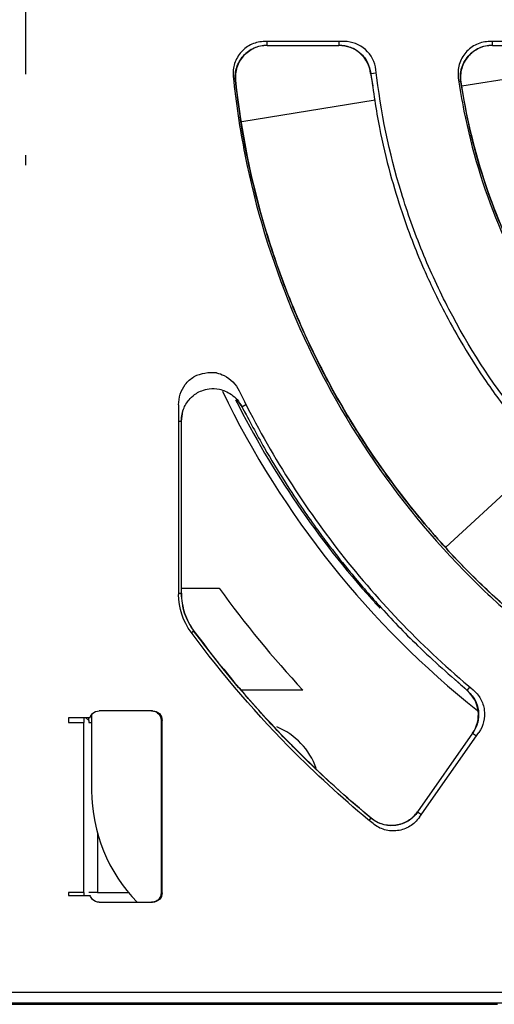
# Model space of a CAD drawing. Header units: millimetres. Extents: x 13 to 559, y 0 to 388.
# Tile 7 of 16: x 203 to 218, y 152 to 183. Entities that reach past the tile are written whole.
import ezdxf

# ---------------------------------------------------------------- set-up
doc = ezdxf.new("R2010")
doc.units = ezdxf.units.MM
doc.linetypes.add('SLD-Center', pattern=[30.48, 15.24, -5.08, 5.08, -5.08])
doc.layers.add('CENTER', color=40, linetype='SLD-Center')

# ---------------------------------------------------------------- blocks, each defined once
blk = doc.blocks.new('SW_CENTERMARKSYMBOL_0')
at = {"layer": 'CENTER', "color": 0}
for p, q in [((0, 5.08), (0, 5.394)), ((0, 0), (0, 2.54)), ((-5.08, 0), (-5.394, 0)), ((0, 0), (-2.54, 0)), ((0, 0), (0, -2.54)), ((0, 0), (2.54, 0)), ((5.08, 0), (5.394, 0)), ((0, -5.08), (0, -5.394))]:
    blk.add_line(p, q, dxfattribs=at)

msp = doc.modelspace()

# ---------------------------------------------------------------- linework, layer by layer
for p, q in [((213.451, 182.485), (210.964, 182.485)), ((211.037, 182.364), (211.037, 182.485)), ((213.284, 182.485), (213.284, 182.364)), ((220.516, 182.485), (218.014, 182.485)), ((218.093, 182.364), (218.093, 182.485)), ((211.037, 182.364), (213.284, 182.364)), ((218.093, 182.364), (220.354, 182.364)), ((210.038, 181.259), (210.045, 181.26)), ((214.276, 181.482), (214.285, 181.483)), ((214.276, 181.482), (214.345, 181.096)), ((214.285, 181.483), (214.454, 181.503)), ((217.099, 181.217), (217.105, 181.218)), ((217.131, 181.092), (219.218, 181.429)), ((210.241, 179.981), (214.415, 180.654)), ((208.259, 171.094), (208.259, 165.151)), ((210.054, 171.291), (210.237, 171.036)), ((210.237, 171.036), (210.369, 171.103)), ((210.237, 171.036), (210.371, 170.803)), ((208.348, 170.583), (208.396, 170.894)), ((208.259, 170.583), (208.349, 170.583)), ((208.349, 165.191), (208.349, 170.583)), ((219.744, 169.503), (216.638, 166.635)), ((208.259, 165.191), (208.349, 165.191)), ((208.349, 165.349), (209.531, 165.349)), ((208.738, 163.999), (208.665, 163.945)), ((208.738, 163.999), (208.741, 164.002)), ((216.937, 162.473), (217.298, 162.137)), ((212.156, 162.149), (210.233, 162.149)), ((217.303, 162.142), (217.298, 162.137)), ((217.303, 162.142), (217.389, 162.244)), ((207.445, 161.499), (205.772, 161.499)), ((205.484, 161.284), (204.807, 161.284)), ((204.807, 161.284), (204.807, 161.139)), ((205.303, 161.139), (205.303, 161.284)), ((205.356, 161.284), (205.441, 161.199)), ((205.535, 161.38), (205.535, 158.999)), ((207.713, 161.2), (207.713, 155.799)), ((207.745, 155.799), (207.745, 161.2)), ((204.807, 161.139), (205.278, 161.139)), ((205.278, 161.139), (205.278, 155.805)), ((205.278, 161.139), (205.303, 161.139)), ((205.443, 161.139), (205.535, 161.139)), ((217.473, 160.8), (215.748, 158.338)), ((215.804, 158.162), (217.666, 160.821)), ((217.473, 160.8), (217.592, 160.717)), ((214.23, 158.064), (214.294, 158.142)), ((215.748, 158.338), (215.868, 158.254)), ((205.713, 157.675), (205.713, 155.805)), ((204.807, 155.805), (204.807, 155.715)), ((205.278, 155.805), (204.807, 155.805)), ((204.807, 155.715), (205.484, 155.715)), ((205.303, 155.715), (205.303, 155.805)), ((205.713, 155.805), (205.441, 155.805)), ((205.441, 155.8), (205.441, 155.805)), ((205.713, 155.805), (206.688, 155.805)), ((205.772, 155.499), (207.445, 155.499)), ((269.171, 152.673), (137.818, 152.673)), ((137.759, 152.345), (269.168, 152.345)), ((188.677, 152.299), (218.25, 152.299))]:
    msp.add_line(p, q)
for centre, radius, start, end in [((235.535, 183.999), 28.75, 205.7155, 231.4676), ((235.507, 184.056), 28.5, 206.6986, 221.9843), ((235.535, 183.999), 32, 215.6486, 223.0638), ((235.507, 184.056), 28.5, 221.9843, 222.7143), ((210.535, 158.999), 2.15, 18.8361, 68.1627), ((210.535, 158.999), 5, 180, 224.427)]:
    msp.add_arc(centre, radius, start, end)
for points, knots in [([(210.964, 182.485), (210.825, 182.485), (210.685, 182.455), (210.431, 182.343), (210.316, 182.259), (210.13, 182.053), (210.058, 181.93), (209.972, 181.666), (209.956, 181.523), (209.971, 181.385)], [0, 0, 0, 0, 0.000540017, 0.000540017, 0.001080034, 0.001080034, 0.001620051, 0.001620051, 0.002160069, 0.002160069, 0.002160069, 0.002160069]), ([(214.444, 181.598), (214.416, 181.839), (214.298, 182.069), (213.936, 182.393), (213.697, 182.485), (213.451, 182.485)], [0, 0, 0, 0, 0.000941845, 0.000941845, 0.001883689, 0.001883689, 0.001883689, 0.001883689]), ([(218.014, 182.485), (217.872, 182.485), (217.728, 182.454), (217.469, 182.336), (217.352, 182.248), (217.166, 182.034), (217.096, 181.906), (217.016, 181.632), (217.005, 181.487), (217.025, 181.346)], [0, 0, 0, 0, 0.000553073, 0.000553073, 0.001106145, 0.001106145, 0.001659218, 0.001659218, 0.002212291, 0.002212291, 0.002212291, 0.002212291]), ([(211.037, 182.365), (210.898, 182.365), (210.757, 182.335), (210.502, 182.222), (210.386, 182.138), (210.201, 181.931), (210.129, 181.807), (210.044, 181.542), (210.029, 181.399), (210.044, 181.26)], [0, 0, 0, 0, 0.25, 0.25, 0.5, 0.5, 0.75, 0.75, 1, 1, 1, 1]), ([(210.038, 181.259), (210.035, 181.33), (210.029, 181.47), (210.075, 181.678), (210.161, 181.871), (210.285, 182.042), (210.442, 182.183), (210.625, 182.289), (210.826, 182.357), (210.967, 182.366), (211.037, 182.371)], [0, 0, 0, 0, 0.1253664, 0.2505519, 0.375427, 0.5000423, 0.6246408, 0.7495465, 0.8747049, 1, 1, 1, 1]), ([(213.284, 182.374), (213.406, 182.361), (213.651, 182.334), (213.967, 182.133), (214.203, 181.843), (214.258, 181.603), (214.286, 181.483)], [0, 0, 0, 0, 0.250766, 0.500078, 0.749792, 1, 1, 1, 1]), ([(214.276, 181.482), (214.248, 181.724), (214.129, 181.951), (213.767, 182.274), (213.529, 182.365), (213.284, 182.365)], [0, 0, 0, 0, 0.5, 0.5, 1, 1, 1, 1]), ([(218.093, 182.365), (217.95, 182.365), (217.805, 182.334), (217.545, 182.215), (217.428, 182.127), (217.242, 181.911), (217.172, 181.782), (217.093, 181.506), (217.083, 181.36), (217.105, 181.218)], [0, 0, 0, 0, 0.25, 0.25, 0.5, 0.5, 0.75, 0.75, 1, 1, 1, 1]), ([(217.098, 181.217), (217.092, 181.289), (217.081, 181.433), (217.121, 181.647), (217.203, 181.847), (217.326, 182.026), (217.484, 182.174), (217.67, 182.285), (217.876, 182.357), (218.02, 182.366), (218.093, 182.371)], [0, 0, 0, 0, 0.1251317, 0.2501967, 0.374789, 0.4998578, 0.6245078, 0.7494125, 0.8746183, 1, 1, 1, 1]), ([(221.572, 167.904), (220.574, 168.785), (219.666, 169.751), (218.053, 171.816), (217.343, 172.917), (216.428, 174.675), (216.149, 175.279), (215.651, 176.498), (215.432, 177.116), (214.86, 178.994), (214.592, 180.278), (214.444, 181.598)], [0, 0, 0, 0, 0.00387123, 0.00387123, 0.00774246, 0.00774246, 0.00967807, 0.00967807, 0.01161369, 0.01161369, 0.01548491, 0.01548491, 0.01548491, 0.01548491]), ([(209.971, 181.385), (210.054, 180.565), (210.176, 179.748), (210.668, 177.275), (211.163, 175.643), (212.462, 172.506), (213.266, 171.002), (215.152, 168.179), (216.234, 166.861), (217.884, 165.211), (218.351, 164.778), (218.832, 164.362)], [0.3632917, 0.3632917, 0.3632917, 0.3632917, 0.378472, 0.378472, 0.409722, 0.409722, 0.440972, 0.440972, 0.472222, 0.472222, 0.4839303, 0.4839303, 0.4839303, 0.4839303]), ([(218.744, 164.541), (218.307, 164.938), (217.522, 165.65), (216.557, 166.677), (215.841, 167.508), (215.272, 168.221), (214.594, 169.129), (213.797, 170.315), (212.857, 171.94), (211.995, 173.727), (211.41, 175.249), (211.04, 176.385), (210.787, 177.247), (210.51, 178.354), (210.234, 179.716), (210.109, 180.717), (210.041, 181.26)], [0, 0, 0, 0, 0.0917552, 0.1646966, 0.2189521, 0.2623322, 0.3064939, 0.3952828, 0.4843879, 0.5982456, 0.7034352, 0.7375733, 0.7840413, 0.843145, 0.915019, 1, 1, 1, 1]), ([(210.044, 181.26), (210.216, 179.652), (210.535, 178.081), (211.228, 175.781), (211.495, 175.024), (212.103, 173.529), (212.442, 172.796), (213.553, 170.662), (214.42, 169.316), (215.913, 167.415), (216.444, 166.802), (217.554, 165.633), (218.136, 165.075), (218.746, 164.544)], [0, 0, 0, 0, 0.25, 0.25, 0.375, 0.375, 0.5, 0.5, 0.75, 0.75, 0.875, 0.875, 1, 1, 1, 1]), ([(214.284, 181.483), (214.364, 180.916), (214.512, 179.857), (214.861, 178.404), (215.229, 177.186), (215.591, 176.193), (215.924, 175.39), (216.262, 174.649), (216.669, 173.841), (217.213, 172.874), (217.925, 171.759), (218.837, 170.525), (219.975, 169.19), (220.88, 168.34), (221.361, 167.889)], [0, 0, 0, 0, 0.10957, 0.204701, 0.285772, 0.353165, 0.407042, 0.452224, 0.509154, 0.580155, 0.664616, 0.762377, 0.873878, 1, 1, 1, 1]), ([(217.025, 181.346), (217.075, 180.998), (217.134, 180.65), (217.444, 179.09), (217.806, 177.898), (218.754, 175.608), (219.341, 174.51), (220.718, 172.449), (221.508, 171.487), (222.536, 170.459), (222.69, 170.31), (222.846, 170.164)], [0.3695985, 0.3695985, 0.3695985, 0.3695985, 0.3784722, 0.3784722, 0.4097222, 0.4097222, 0.4409722, 0.4409722, 0.4722222, 0.4722222, 0.4776236, 0.4776236, 0.4776236, 0.4776236]), ([(222.76, 170.349), (222.378, 170.729), (221.676, 171.429), (220.813, 172.485), (220.161, 173.389), (219.68, 174.138), (219.269, 174.839), (218.849, 175.629), (218.376, 176.645), (217.886, 177.919), (217.415, 179.464), (217.211, 180.605), (217.102, 181.218)], [0, 0, 0, 0, 0.129335, 0.23821, 0.327417, 0.397177, 0.452289, 0.522551, 0.612406, 0.721557, 0.850387, 1, 1, 1, 1]), ([(217.105, 181.218), (217.26, 180.18), (217.499, 179.17), (218.139, 177.202), (218.539, 176.244), (219.507, 174.384), (220.063, 173.504), (221.31, 171.85), (222.001, 171.074), (222.762, 170.351)], [0, 0, 0, 0, 0.25, 0.25, 0.5, 0.5, 0.75, 0.75, 1, 1, 1, 1]), ([(208.259, 171.094), (208.259, 171.324), (208.332, 171.549), (208.544, 171.829), (208.636, 171.912), (208.74, 171.976)], [0, 0, 0, 0, 0.000875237, 0.000875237, 0.001347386, 0.001347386, 0.001347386, 0.001347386]), ([(209.448, 172.097), (209.531, 172.079), (209.61, 172.051), (209.891, 171.909), (210.056, 171.738), (210.156, 171.531)], [0.002299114, 0.002299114, 0.002299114, 0.002299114, 0.00262571, 0.00262571, 0.003500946, 0.003500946, 0.003500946, 0.003500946]), ([(208.343, 170.583), (208.348, 170.659), (208.358, 170.802), (208.44, 171.048), (208.588, 171.278), (208.792, 171.448), (208.997, 171.551), (209.241, 171.612), (209.498, 171.601), (209.732, 171.527), (209.923, 171.42), (210.107, 171.259), (210.195, 171.114), (210.242, 171.039)], [0, 0, 0, 0, 0.08395, 0.159455, 0.286384, 0.382164, 0.451859, 0.540185, 0.659415, 0.731602, 0.812286, 0.901814, 1, 1, 1, 1]), ([(210.156, 171.531), (210.595, 170.629), (211.081, 169.753), (212.143, 168.056), (212.721, 167.232), (214.565, 164.878), (215.948, 163.447), (217.488, 162.16)], [0, 0, 0, 0, 0.00295156, 0.00295156, 0.00590313, 0.00590313, 0.01180625, 0.01180625, 0.01180625, 0.01180625]), ([(210.243, 171.039), (210.473, 170.604), (210.897, 169.799), (211.549, 168.729), (212.114, 167.873), (212.587, 167.205), (213.077, 166.548), (213.707, 165.753), (214.611, 164.707), (215.815, 163.448), (216.776, 162.604), (217.303, 162.142)], [0, 0, 0, 0, 0.12925, 0.238708, 0.328492, 0.398478, 0.453453, 0.543527, 0.664396, 0.816294, 1, 1, 1, 1]), ([(208.738, 163.999), (208.624, 164.182), (208.397, 164.548), (208.362, 164.976), (208.344, 165.191)], [0, 0, 0, 0, 0.5, 1, 1, 1, 1]), ([(208.348, 165.191), (208.348, 164.977), (208.382, 164.768), (208.516, 164.361), (208.613, 164.173), (208.741, 164.001)], [0, 0, 0, 0, 0.5, 0.5, 1, 1, 1, 1]), ([(214.352, 157.964), (213.506, 158.659), (212.694, 159.395), (210.734, 161.356), (209.645, 162.62), (208.651, 163.964)], [0.0590332, 0.0590332, 0.0590332, 0.0590332, 0.3485309, 0.3485309, 0.7894977, 0.7894977, 0.7894977, 0.7894977]), ([(214.291, 158.138), (213.966, 158.414), (213.378, 158.912), (212.622, 159.612), (212.053, 160.166), (211.565, 160.661), (211.041, 161.213), (210.384, 161.943), (209.586, 162.884), (209.037, 163.605), (208.738, 163.999)], [0, 0, 0, 0, 0.158172, 0.285483, 0.381935, 0.452471, 0.542858, 0.66424, 0.816619, 1, 1, 1, 1]), ([(217.473, 160.8), (217.615, 161.003), (217.678, 161.258), (217.614, 161.747), (217.49, 161.976), (217.298, 162.137)], [0, 0, 0, 0, 0.5, 0.5, 1, 1, 1, 1]), ([(217.304, 162.144), (217.391, 162.053), (217.563, 161.871), (217.674, 161.506), (217.661, 161.124), (217.541, 160.905), (217.481, 160.795)], [0, 0, 0, 0, 0.250575, 0.500155, 0.749805, 1, 1, 1, 1]), ([(217.488, 162.16), (217.583, 162.081), (217.663, 161.984), (217.783, 161.767), (217.822, 161.648), (217.871, 161.281), (217.809, 161.026), (217.666, 160.821)], [0, 0, 0, 0, 0.000479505, 0.000479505, 0.00095901, 0.00095901, 0.001918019, 0.001918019, 0.001918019, 0.001918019]), ([(207.414, 161.499), (207.434, 161.498), (207.473, 161.496), (207.529, 161.479), (207.581, 161.451), (207.627, 161.413), (207.666, 161.366), (207.693, 161.313), (207.71, 161.256), (207.712, 161.219), (207.713, 161.2)], [0, 0, 0, 0, 0.127073, 0.249454, 0.372193, 0.500299, 0.628636, 0.759994, 0.879245, 1, 1, 1, 1]), ([(205.441, 161.199), (205.442, 161.213), (205.442, 161.242), (205.449, 161.27), (205.453, 161.284)], [0, 0, 0, 0, 0.504923, 1, 1, 1, 1]), ([(205.441, 161.199), (205.442, 161.189), (205.442, 161.168), (205.442, 161.149), (205.443, 161.139)], [0, 0, 0, 0, 0.499974, 1, 1, 1, 1]), ([(215.756, 158.333), (215.712, 158.278), (215.625, 158.17), (215.457, 158.045), (215.269, 157.955), (215.066, 157.906), (214.857, 157.9), (214.652, 157.937), (214.457, 158.012), (214.344, 158.094), (214.288, 158.135)], [0, 0, 0, 0, 0.125505, 0.250699, 0.375492, 0.500115, 0.625119, 0.749603, 0.874739, 1, 1, 1, 1]), ([(214.294, 158.141), (214.399, 158.054), (214.524, 157.987), (214.788, 157.911), (214.929, 157.901), (215.2, 157.938), (215.333, 157.985), (215.567, 158.128), (215.67, 158.225), (215.749, 158.338)], [0, 0, 0, 0, 0.25, 0.25, 0.5, 0.5, 0.75, 0.75, 1, 1, 1, 1]), ([(215.804, 158.162), (215.725, 158.05), (215.623, 157.954), (215.389, 157.811), (215.257, 157.763), (214.987, 157.726), (214.846, 157.736), (214.583, 157.811), (214.458, 157.876), (214.352, 157.964)], [0, 0, 0, 0, 0.000532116, 0.000532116, 0.001064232, 0.001064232, 0.001596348, 0.001596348, 0.002128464, 0.002128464, 0.002128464, 0.002128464]), ([(207.713, 155.799), (207.712, 155.779), (207.71, 155.74), (207.693, 155.684), (207.665, 155.632), (207.627, 155.586), (207.58, 155.547), (207.526, 155.52), (207.47, 155.502), (207.433, 155.5), (207.414, 155.499)], [0, 0, 0, 0, 0.127073, 0.249454, 0.372193, 0.500299, 0.628636, 0.759994, 0.879245, 1, 1, 1, 1])]:
    msp.add_open_spline(points, degree=3, knots=knots)
for points in [[(209.445, 172.098), (209.205, 172.116), (208.959, 172.074), (208.74, 171.976)], [(209.448, 172.097), (209.447, 172.097), (209.446, 172.097), (209.445, 172.098)], [(208.651, 163.964), (208.398, 164.306), (208.259, 164.726), (208.259, 165.151)], [(208.741, 164.001), (210.348, 161.834), (212.216, 159.862), (214.294, 158.141)], [(205.56, 161.412), (205.614, 161.466), (205.695, 161.499), (205.772, 161.499)], [(207.445, 161.499), (207.521, 161.499), (207.603, 161.466), (207.657, 161.412)], [(205.484, 161.284), (205.498, 161.332), (205.525, 161.377), (205.56, 161.412)], [(207.657, 161.412), (207.711, 161.358), (207.745, 161.276), (207.745, 161.2)], [(205.56, 155.587), (205.525, 155.622), (205.498, 155.667), (205.484, 155.715)], [(205.772, 155.499), (205.695, 155.499), (205.614, 155.533), (205.56, 155.587)], [(207.657, 155.587), (207.603, 155.533), (207.521, 155.499), (207.445, 155.499)], [(207.745, 155.799), (207.745, 155.722), (207.711, 155.641), (207.657, 155.587)]]:
    msp.add_open_spline(points, degree=3)

# ---------------------------------------------------------------- block references
at = {"layer": 'CENTER'}
msp.add_blockref('SW_CENTERMARKSYMBOL_0', (203.463, 183.999), dxfattribs=at)

doc.saveas('drawing.dxf')
